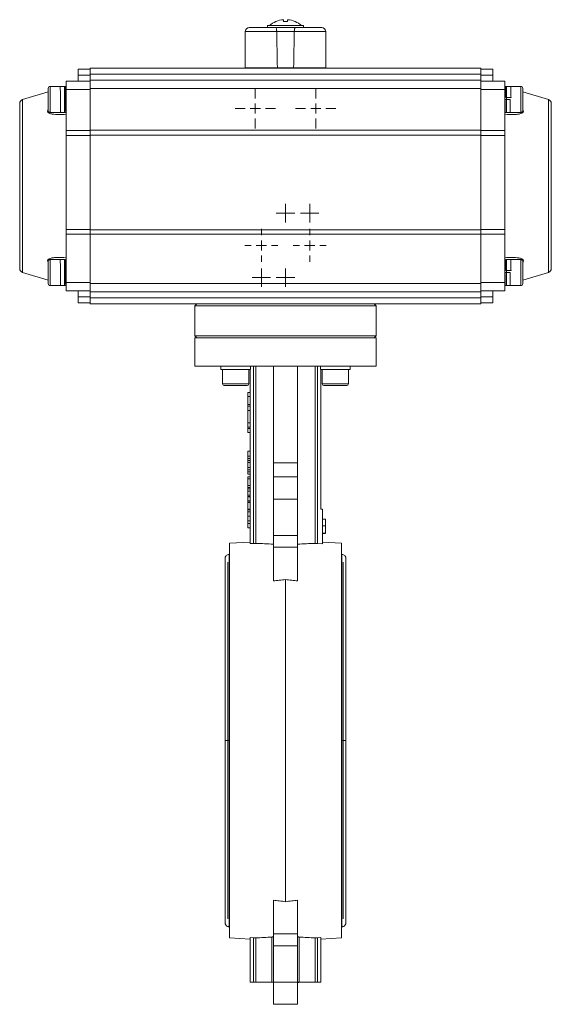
# Model space of a CAD drawing. Header units: millimetres. Extents: x 147 to 788, y -35 to 858.
# Tile 5 of 5: x 524 to 788, y 368 to 858. Entities that reach past the tile are written whole.
import ezdxf

# ---------------------------------------------------------------- set-up
doc = ezdxf.new("R2010")
doc.units = ezdxf.units.MM

# ---------------------------------------------------------------- blocks, each defined once
blk = doc.blocks.new('SW_CENTERMARKSYMBOL_15')
at = {"color": 0, "linetype": 'Continuous', "lineweight": 0}
for p, q in [((0, 5), (0, 10)), ((-5, 0), (-10, 0)), ((0, 0), (-2.5, 0)), ((0, 0), (0, 2.5)), ((0, 0), (2.5, 0)), ((0, 0), (0, -2.5)), ((5, 0), (10, 0)), ((0, -5), (0, -10))]:
    blk.add_line(p, q, dxfattribs=at)
blk = doc.blocks.new('SW_CENTERMARKSYMBOL_16')
at = {"color": 0, "linetype": 'Continuous', "lineweight": 0}
for p, q in [((0, 5), (0, 8.2)), ((-5, 0), (-8.2, 0)), ((0, 0), (-2.5, 0)), ((0, 0), (0, 2.5)), ((0, 0), (2.5, 0)), ((0, 0), (0, -2.5)), ((5, 0), (8.2, 0)), ((0, -5), (0, -8.2))]:
    blk.add_line(p, q, dxfattribs=at)
blk = doc.blocks.new('SW_CENTERMARKSYMBOL_17')
at = {"color": 0, "linetype": 'Continuous', "lineweight": 0}
for p, q in [((-2.5, 0), (-4.6, 0)), ((0, 0), (-2.5, 0)), ((0, 2.5), (0, 4.6)), ((0, 0), (0, 2.5)), ((0, 0), (2.5, 0)), ((0, 0), (0, -2.5)), ((2.5, 0), (4.6, 0)), ((0, -2.5), (0, -4.6))]:
    blk.add_line(p, q, dxfattribs=at)
blk = doc.blocks.new('SW_CENTERMARKSYMBOL_18')
at = {"color": 0, "linetype": 'Continuous', "lineweight": 0}
for p, q in [((-2.5, 0), (-4.6, 0)), ((0, 0), (-2.5, 0)), ((0, 2.5), (0, 4.6)), ((0, 0), (0, 2.5)), ((0, 0), (2.5, 0)), ((0, 0), (0, -2.5)), ((2.5, 0), (4.6, 0)), ((0, -2.5), (0, -4.6))]:
    blk.add_line(p, q, dxfattribs=at)
blk = doc.blocks.new('SW_CENTERMARKSYMBOL_19')
at = {"color": 0, "linetype": 'Continuous', "lineweight": 0}
for p, q in [((-2.5, 0), (-4.6, 0)), ((0, 0), (-2.5, 0)), ((0, 2.5), (0, 4.6)), ((0, 0), (0, 2.5)), ((0, 0), (2.5, 0)), ((0, 0), (0, -2.5)), ((2.5, 0), (4.6, 0)), ((0, -2.5), (0, -4.6))]:
    blk.add_line(p, q, dxfattribs=at)
blk = doc.blocks.new('SW_CENTERMARKSYMBOL_20')
at = {"color": 0, "linetype": 'Continuous', "lineweight": 0}
for p, q in [((-2.5, 0), (-4.6, 0)), ((0, 0), (-2.5, 0)), ((0, 2.5), (0, 4.6)), ((0, 0), (0, 2.5)), ((0, 0), (2.5, 0)), ((0, 0), (0, -2.5)), ((2.5, 0), (4.6, 0)), ((0, -2.5), (0, -4.6))]:
    blk.add_line(p, q, dxfattribs=at)
blk = doc.blocks.new('SW_CENTERMARKSYMBOL_21')
at = {"color": 0, "linetype": 'Continuous', "lineweight": 0}
for p, q in [((0, 5), (0, 8.2)), ((-5, 0), (-8.2, 0)), ((0, 0), (-2.5, 0)), ((0, 0), (0, 2.5)), ((0, 0), (2.5, 0)), ((0, 0), (0, -2.5)), ((5, 0), (8.2, 0)), ((0, -5), (0, -8.2))]:
    blk.add_line(p, q, dxfattribs=at)
blk = doc.blocks.new('SW_CENTERMARKSYMBOL_22')
at = {"color": 0, "linetype": 'Continuous', "lineweight": 0}
for p, q in [((0, 5), (0, 10)), ((-5, 0), (-10, 0)), ((0, 0), (-2.5, 0)), ((0, 0), (0, 2.5)), ((0, 0), (2.5, 0)), ((0, 0), (0, -2.5)), ((5, 0), (10, 0)), ((0, -5), (0, -10))]:
    blk.add_line(p, q, dxfattribs=at)

msp = doc.modelspace()

# ---------------------------------------------------------------- linework, layer by layer
at = {"color": 7, "linetype": 'Continuous', "lineweight": 15}
for p, q in [((651.28, 856.63), (651.18, 856.63)), ((655.01, 856.63), (655.01, 857.55)), ((657.01, 857.55), (657.01, 856.63)), ((660.84, 856.63), (660.73, 856.63)), ((636.01, 851.63), (636.01, 833.63)), ((647.01, 854.63), (647.01, 853.63)), ((665.01, 854.63), (647.01, 854.63)), ((651.15, 853.55), (651.15, 853.63)), ((651.22, 853.63), (660.8, 853.63)), ((660.38, 851.63), (651.63, 851.63)), ((660.86, 853.63), (660.86, 853.57)), ((665.01, 853.63), (665.01, 854.63)), ((676.01, 833.63), (676.01, 851.63)), ((559.01, 832.93), (553.01, 832.93)), ((553.01, 832.93), (553.01, 829.93)), ((753.01, 833.43), (559.01, 833.43)), ((559.01, 833.43), (559.01, 830.43)), ((636.01, 833.63), (651.96, 833.63)), ((639.01, 833.63), (639.01, 833.43)), ((651.96, 833.63), (660.05, 833.63)), ((660.05, 833.63), (676.01, 833.63)), ((673.01, 833.43), (673.01, 833.63)), ((753.01, 833.43), (753.01, 830.43)), ((759.01, 832.93), (753.01, 832.93)), ((759.01, 832.93), (759.01, 829.93)), ((559.01, 826.93), (547.01, 826.93)), ((547.01, 826.93), (547.01, 822.93)), ((553.01, 826.93), (553.01, 829.93)), ((553.01, 829.93), (559.01, 829.93)), ((559.01, 830.43), (753.01, 830.43)), ((559.01, 830.43), (559.01, 827.43)), ((753.01, 827.43), (559.01, 827.43)), ((559.01, 827.43), (559.01, 823.43)), ((753.01, 830.43), (753.01, 827.43)), ((753.01, 829.93), (759.01, 829.93)), ((753.01, 827.43), (753.01, 823.43)), ((765.01, 826.93), (753.01, 826.93)), ((759.01, 829.93), (759.01, 826.93)), ((765.01, 826.93), (765.01, 822.93)), ((538.21, 821.74), (525.42, 817.83)), ((546.21, 824.43), (539.21, 824.43)), ((546.63, 824.43), (546.21, 824.43)), ((546.21, 817.93), (546.21, 824.43)), ((547.01, 824.43), (546.64, 824.32)), ((547.01, 821.93), (546.7, 821.93)), ((547.01, 822.93), (559.01, 822.93)), ((547.01, 822.93), (547.01, 802.52)), ((753.01, 823.43), (559.01, 823.43)), ((559.01, 823.43), (559.01, 802.66)), ((753.01, 823.43), (753.01, 802.66)), ((765.01, 822.93), (753.01, 822.93)), ((765.37, 824.32), (765.01, 824.43)), ((765.01, 822.93), (765.01, 802.52)), ((765.37, 821.93), (765.01, 821.93)), ((765.81, 824.43), (765.38, 824.43)), ((772.81, 824.43), (765.81, 824.43)), ((765.81, 824.43), (765.81, 811.43)), ((786.59, 817.83), (773.81, 821.74)), ((546.21, 811.43), (546.21, 817.93)), ((767.51, 817.93), (765.01, 817.93)), ((765.5, 818.93), (768, 818.93)), ((765.01, 813.93), (765.13, 813.93)), ((539.21, 811.43), (546.21, 811.43)), ((546.21, 811.43), (546.88, 811.43)), ((765.13, 811.43), (765.81, 811.43)), ((765.81, 811.43), (772.81, 811.43)), ((547.01, 802.52), (547.01, 799.99)), ((547.01, 802.52), (559.01, 802.52)), ((559.01, 802.66), (753.01, 802.66)), ((559.01, 802.66), (559.01, 800.14)), ((753.01, 802.66), (753.01, 800.14)), ((753.01, 802.52), (765.01, 802.52)), ((765.01, 802.52), (765.01, 799.99)), ((547.01, 753.26), (547.01, 799.99)), ((559.01, 799.99), (547.01, 799.99)), ((753.01, 800.14), (559.01, 800.14)), ((559.01, 800.14), (559.01, 753.14)), ((753.01, 800.14), (753.01, 753.14)), ((765.01, 799.99), (753.01, 799.99)), ((765.01, 799.99), (765.01, 753.26)), ((547.01, 753.26), (559.01, 753.26)), ((547.01, 753.26), (547.01, 751.07)), ((753.01, 753.26), (765.01, 753.26)), ((765.01, 753.26), (765.01, 751.07)), ((547.01, 751.07), (559.01, 751.07)), ((547.01, 751.07), (547.01, 726.93)), ((559.01, 753.14), (753.01, 753.14)), ((559.01, 753.14), (559.01, 750.96)), ((753.01, 750.96), (559.01, 750.96)), ((559.01, 750.96), (559.01, 726.43)), ((753.01, 753.14), (753.01, 750.96)), ((765.01, 751.07), (753.01, 751.07)), ((753.01, 750.96), (753.01, 726.43)), ((765.01, 751.07), (765.01, 726.93)), ((546.21, 738.43), (539.21, 738.43)), ((546.63, 738.43), (546.21, 738.43)), ((546.21, 731.93), (546.21, 738.43)), ((547.01, 735.93), (546.7, 735.93)), ((765.37, 735.93), (765.01, 735.93)), ((765.81, 738.43), (765.38, 738.43)), ((772.81, 738.43), (765.81, 738.43)), ((765.81, 738.43), (765.81, 725.43)), ((525.42, 732.03), (538.21, 728.12)), ((546.21, 725.43), (546.21, 731.93)), ((767.51, 731.93), (765.01, 731.93)), ((765.5, 732.93), (768, 732.93)), ((773.81, 728.12), (786.59, 732.03)), ((539.21, 725.43), (546.21, 725.43)), ((546.21, 725.43), (546.88, 725.43)), ((559.01, 726.93), (547.01, 726.93)), ((547.01, 726.93), (547.01, 722.93)), ((753.01, 726.43), (559.01, 726.43)), ((559.01, 726.43), (559.01, 722.43)), ((765.01, 726.93), (753.01, 726.93)), ((753.01, 726.43), (753.01, 722.43)), ((765.01, 727.93), (765.13, 727.93)), ((765.01, 726.93), (765.01, 722.93)), ((765.01, 725.43), (765.13, 725.47)), ((765.13, 725.43), (765.81, 725.43)), ((765.81, 725.43), (772.81, 725.43)), ((547.01, 722.93), (559.01, 722.93)), ((553.01, 722.93), (553.01, 719.93)), ((559.01, 719.93), (553.01, 719.93)), ((553.01, 719.93), (553.01, 716.93)), ((753.01, 722.43), (559.01, 722.43)), ((559.01, 722.43), (559.01, 719.43)), ((753.01, 719.43), (559.01, 719.43)), ((559.01, 719.43), (559.01, 716.43)), ((765.01, 722.93), (753.01, 722.93)), ((753.01, 722.43), (753.01, 719.43)), ((759.01, 719.93), (753.01, 719.93)), ((753.01, 719.43), (753.01, 716.43)), ((759.01, 722.93), (759.01, 719.93)), ((759.01, 716.93), (759.01, 719.93)), ((553.01, 716.93), (559.01, 716.93)), ((624.78, 716.43), (559.01, 716.43)), ((612.01, 716.43), (611.01, 715.43)), ((611.01, 715.43), (611.01, 700.43)), ((701.01, 715.43), (611.01, 715.43)), ((624.78, 716.43), (687.23, 716.43)), ((753.01, 716.43), (687.23, 716.43)), ((701.01, 715.43), (700.01, 716.43)), ((701.01, 700.43), (701.01, 715.43)), ((759.01, 716.93), (753.01, 716.93)), ((611.01, 700.43), (612.01, 699.43)), ((611.01, 700.43), (701.01, 700.43)), ((700.01, 699.43), (701.01, 700.43)), ((611.01, 699.43), (611.01, 685.43)), ((611.01, 699.43), (701.01, 699.43)), ((701.01, 685.43), (701.01, 699.43)), ((611.01, 685.43), (701.01, 685.43)), ((623.86, 685.43), (623.86, 683.83)), ((638.65, 685.43), (638.65, 683.83)), ((640.09, 685.43), (640.09, 597.39)), ((641.24, 597.41), (641.24, 685.43)), ((650.01, 685.43), (650.01, 637.46)), ((662.01, 685.43), (662.01, 637.46)), ((670.77, 685.43), (670.77, 597.41)), ((671.92, 597.39), (671.92, 685.43)), ((673.36, 685.43), (673.36, 683.83)), ((688.15, 685.43), (688.15, 683.83)), ((638.65, 683.83), (623.86, 683.83)), ((624.76, 683.83), (624.76, 676.63)), ((637.76, 676.63), (637.76, 683.83)), ((638.51, 683.83), (638.51, 597.28)), ((688.15, 683.83), (673.36, 683.83)), ((673.51, 614.43), (673.51, 683.83)), ((674.26, 683.83), (674.26, 676.63)), ((687.26, 676.63), (687.26, 683.83)), ((636.96, 675.83), (625.56, 675.83)), ((686.46, 675.83), (675.06, 675.83)), ((637.31, 672.43), (637.31, 670.43)), ((637.31, 672.43), (638.51, 672.43)), ((637.31, 670.43), (638.51, 670.43)), ((637.31, 670.43), (637.31, 666.35)), ((637.31, 666.35), (638.51, 666.35)), ((637.31, 665.63), (637.31, 666.35)), ((638.51, 665.63), (637.31, 665.63)), ((637.31, 665.63), (637.31, 663.46)), ((637.31, 663.46), (638.51, 663.46)), ((637.31, 663.46), (637.31, 657.35)), ((637.31, 657.35), (638.51, 657.35)), ((637.31, 657.35), (637.31, 655.16)), ((637.31, 655.16), (638.51, 655.16)), ((637.31, 654.52), (637.31, 655.16)), ((638.51, 654.52), (637.31, 654.52)), ((637.31, 654.52), (637.31, 652.43)), ((637.31, 652.43), (638.51, 652.43)), ((637.31, 643.17), (638.51, 643.17)), ((637.31, 643.17), (637.31, 640.77)), ((637.31, 640.77), (638.51, 640.77)), ((637.31, 639.53), (638.51, 639.53)), ((637.31, 638.52), (638.51, 638.52)), ((637.31, 637.53), (638.51, 637.53)), ((637.31, 637.53), (637.31, 635.13)), ((662.01, 637.46), (650.01, 637.46)), ((650.01, 637.46), (650.01, 630.43)), ((662.01, 637.46), (662.01, 630.43)), ((637.31, 635.13), (638.51, 635.13)), ((637.31, 633.89), (638.51, 633.89)), ((637.31, 632.88), (638.51, 632.88)), ((638.51, 631.78), (637.31, 631.78)), ((637.31, 630.53), (638.51, 630.53)), ((637.31, 630.53), (637.31, 629.48)), ((637.31, 629.48), (638.51, 629.48)), ((637.31, 629.48), (637.31, 626.13)), ((637.31, 626.13), (638.51, 626.13)), ((637.31, 626.13), (637.31, 625.14)), ((650.01, 630.43), (650.01, 619.43)), ((650.01, 630.43), (662.01, 630.43)), ((662.01, 630.43), (662.01, 619.43)), ((637.31, 625.14), (638.51, 625.14)), ((637.31, 624.48), (638.51, 624.48)), ((637.31, 623.26), (638.51, 623.26)), ((637.31, 621.63), (637.31, 621.32)), ((638.51, 621.32), (637.31, 621.32)), ((637.31, 620.74), (637.31, 621.32)), ((637.31, 620.74), (638.51, 620.74)), ((637.31, 620.74), (637.31, 620.58)), ((637.31, 620.58), (638.51, 620.58)), ((637.31, 620.58), (637.31, 618.5)), ((637.31, 618.5), (638.51, 618.5)), ((637.31, 618.5), (637.31, 618.41)), ((637.31, 618.41), (638.51, 618.41)), ((637.31, 618.41), (637.31, 617.69)), ((637.31, 617.69), (638.51, 617.69)), ((637.31, 617.69), (637.31, 614.37)), ((650.01, 619.43), (662.01, 619.43)), ((650.01, 619.43), (650.01, 601.31)), ((662.01, 619.43), (662.01, 601.31)), ((637.31, 614.37), (638.51, 614.37)), ((637.31, 614.01), (638.51, 614.01)), ((637.31, 613.12), (638.51, 613.12)), ((674.31, 614.43), (673.51, 614.43)), ((674.31, 614.43), (674.31, 597.23)), ((637.31, 610.87), (638.51, 610.87)), ((637.31, 608.63), (638.51, 608.63)), ((637.31, 607.22), (638.51, 607.22)), ((675.81, 609.43), (674.31, 609.43)), ((675.81, 606.2), (675.81, 609.43)), ((637.31, 605.2), (638.51, 605.2)), ((637.31, 605.11), (638.51, 605.11)), ((675.81, 606.2), (674.31, 606.2)), ((675.81, 602.43), (674.31, 602.43)), ((675.81, 602.34), (674.31, 602.34)), ((675.81, 602.43), (675.81, 606.2)), ((638.51, 598.08), (628.26, 597.43)), ((628.26, 401.43), (628.26, 597.43)), ((638.51, 597.28), (640.09, 597.39)), ((650.01, 601.31), (662.01, 601.31)), ((650.01, 601.31), (650.01, 595.51)), ((662.01, 601.31), (662.01, 595.51)), ((674.31, 597.23), (671.92, 597.39)), ((683.76, 597.43), (674.31, 598.03)), ((683.76, 597.43), (683.76, 401.43)), ((628.26, 591.93), (628.01, 591.93)), ((662.01, 595.51), (650.01, 595.51)), ((650.01, 595.51), (650.01, 578.73)), ((662.01, 595.51), (662.01, 578.73)), ((684.01, 591.93), (683.76, 591.93)), ((656.01, 419.41), (656.01, 579.46)), ((650.01, 420.13), (650.01, 403.36)), ((662.01, 403.36), (662.01, 420.13)), ((628.01, 406.93), (628.26, 406.93)), ((683.76, 406.93), (684.01, 406.93)), ((628.26, 401.43), (638.51, 400.79)), ((640.09, 401.48), (638.51, 401.58)), ((638.51, 379.43), (638.51, 401.58)), ((640.09, 379.43), (640.09, 401.48)), ((641.24, 401.45), (641.24, 379.43)), ((649.15, 379.43), (649.15, 401.83)), ((650.01, 403.36), (650.01, 397.56)), ((650.01, 403.36), (662.01, 403.36)), ((662.01, 403.36), (662.01, 397.56)), ((662.86, 379.43), (662.86, 401.83)), ((670.77, 379.43), (670.77, 401.45)), ((673.51, 401.58), (671.92, 401.48)), ((671.92, 379.43), (671.92, 401.48)), ((673.51, 401.58), (673.51, 379.43)), ((673.51, 400.79), (683.76, 401.43)), ((662.01, 397.56), (650.01, 397.56)), ((650.01, 397.56), (650.01, 379.43)), ((662.01, 397.56), (662.01, 379.43)), ((638.51, 379.43), (640.09, 379.43)), ((640.09, 379.43), (641.24, 379.43)), ((641.24, 379.43), (649.15, 379.43)), ((649.15, 379.43), (650.01, 379.43)), ((662.01, 379.43), (650.01, 379.43)), ((650.01, 379.43), (650.01, 368.43)), ((662.01, 379.43), (662.01, 368.43)), ((662.01, 379.43), (662.86, 379.43)), ((662.01, 379.33), (662.59, 379.33)), ((662.59, 379.33), (662.59, 379.43)), ((662.86, 379.43), (670.77, 379.43)), ((670.77, 379.43), (671.92, 379.43)), ((671.92, 379.43), (673.51, 379.43)), ((650.01, 368.43), (662.01, 368.43))]:
    msp.add_line(p, q, dxfattribs=at)
at = {"color": 8, "linetype": 'Continuous', "lineweight": 15}
for p, q in [((651.63, 851.63), (636.01, 851.63)), ((660.38, 851.63), (676.01, 851.63)), ((539.21, 824.43), (539.21, 817.93)), ((772.81, 811.43), (772.81, 824.43)), ((525.42, 732.03), (525.42, 817.83)), ((539.21, 817.93), (539.21, 811.43)), ((786.59, 817.83), (786.59, 774.67)), ((786.59, 774.67), (786.59, 732.03)), ((539.21, 738.43), (539.21, 731.93)), ((772.81, 725.43), (772.81, 738.43)), ((539.21, 731.93), (539.21, 725.43)), ((624.76, 676.63), (637.75, 676.63)), ((637.75, 676.63), (637.76, 676.63)), ((674.26, 676.63), (687.26, 676.63)), ((628.01, 499.43), (628.01, 591.93)), ((684.01, 591.93), (684.01, 499.43)), ((627.34, 588.05), (627.34, 499.43)), ((684.67, 499.43), (684.67, 588.05)), ((627.34, 499.43), (627.34, 410.82)), ((628.01, 406.93), (628.01, 499.43)), ((684.01, 499.43), (684.01, 406.93)), ((684.67, 410.82), (684.67, 499.43))]:
    msp.add_line(p, q, dxfattribs=at)
at = {"color": 7, "linetype": 'Continuous', "lineweight": 15}
for centre, radius, start, end in [((656.01, 845.47), 12.17, 113.4084, 131.1206), ((656.01, 845.47), 12.17, 48.9008, 66.6037), ((638.01, 851.63), 2, 90, 180), ((674.01, 851.63), 2, 0, 90), ((539.21, 823.43), 1, 90, 180), ((772.81, 823.43), 1, 0, 90), ((526.01, 815.92), 2, 107, 180), ((786.01, 815.92), 2, 360, 73), ((539.21, 812.43), 1, 180, 270), ((772.81, 812.43), 1, 270, 360), ((526.01, 733.94), 2, 180, 253), ((539.21, 737.43), 1, 90, 180), ((772.81, 737.43), 1, 0, 90), ((786.01, 733.94), 2, 287, 360), ((539.21, 726.43), 1, 180, 270), ((772.81, 726.43), 1, 270, 360), ((625.56, 676.63), 0.8, 180, 270), ((636.96, 676.63), 0.8, 270, 0), ((675.06, 676.63), 0.8, 180, 270), ((686.46, 676.63), 0.8, 270, 0)]:
    msp.add_arc(centre, radius, start, end, dxfattribs=at)
for centre, major_axis, ratio, start_param, end_param in [((656.01, 410.62), (-19.7, 1145.8), 0.00303, 5.090466, 5.107428), ((656.01, 410.62), (-19.7, 1145.8), 0.00303, 5.090466, 5.107428), ((656.01, 410.62), (19.7, 1145.8), 0.00303, 1.175757, 1.192719), ((635.54, 499.43), (140.61, 0), 0.697362, 1.467704, 1.530219), ((676.48, 499.43), (140.61, 0), 0.697362, 1.611374, 1.673889), ((635.54, 499.43), (140.61, 0), 0.697362, 4.752967, 4.809386), ((676.48, 499.43), (140.61, 0), 0.697362, 4.615392, 4.671811)]:
    msp.add_ellipse(centre, major_axis=major_axis, ratio=ratio, start_param=start_param, end_param=end_param, dxfattribs=at)
for points in [[(655.01, 857.55), (653.72, 857.44), (652.47, 857.14), (651.28, 856.63)], [(660.73, 856.63), (659.54, 857.14), (658.3, 857.44), (657.01, 857.55)], [(660.8, 853.63), (657.66, 853.63), (654.35, 853.63), (651.21, 853.63)]]:
    msp.add_open_spline(points, degree=3, dxfattribs=at)
for points, knots in [([(657.01, 856.63), (656.68, 856.63), (656.34, 856.63), (655.68, 856.63), (655.34, 856.63), (655.01, 856.63)], [0, 0, 0, 0, 0.5, 0.5, 1, 1, 1, 1]), ([(651.21, 853.63), (647.42, 853.63), (644.07, 853.63), (639.3, 853.63), (638.01, 853.63), (638.01, 853.63)], [0, 0, 0, 0, 0.5, 0.5, 1, 1, 1, 1]), ([(664.01, 854.63), (663.92, 854.63), (663.74, 854.63), (662.36, 854.63), (660.33, 854.63), (657.8, 854.63), (655.06, 854.63), (652.43, 854.63), (650.22, 854.63), (648.61, 854.63), (648.14, 854.63), (647.96, 854.63), (648.01, 854.63), (648.01, 854.63)], [0, 0, 0, 0, 0.1073134, 0.2146268, 0.3219403, 0.4292537, 0.5365671, 0.6438805, 0.751194, 0.8585074, 0.9658208, 0.9994503, 1, 1, 1, 1]), ([(651.21, 853.63), (651.26, 853.63), (651.31, 853.59), (651.4, 853.4), (651.45, 853.26), (651.51, 852.99), (651.53, 852.89), (651.56, 852.68), (651.57, 852.56), (651.6, 852.31), (651.61, 852.18), (651.62, 851.91), (651.63, 851.77), (651.63, 851.63)], [0, 0, 0, 0, 0.25, 0.25, 0.5, 0.5, 0.625, 0.625, 0.75, 0.75, 0.875, 0.875, 1, 1, 1, 1]), ([(651.21, 853.63), (651.26, 853.63), (651.31, 853.59), (651.4, 853.4), (651.45, 853.26), (651.51, 852.99), (651.53, 852.89), (651.56, 852.68), (651.57, 852.56), (651.6, 852.31), (651.61, 852.18), (651.62, 851.91), (651.63, 851.77), (651.63, 851.63)], [0, 0, 0, 0, 0.25, 0.25, 0.5, 0.5, 0.625, 0.625, 0.75, 0.75, 0.875, 0.875, 1, 1, 1, 1]), ([(660.38, 851.63), (660.39, 851.77), (660.39, 851.91), (660.41, 852.17), (660.42, 852.31), (660.45, 852.68), (660.49, 852.9), (660.55, 853.17), (660.57, 853.25), (660.61, 853.39), (660.63, 853.45), (660.68, 853.54), (660.7, 853.57), (660.75, 853.62), (660.78, 853.63), (660.8, 853.63)], [0, 0, 0, 0, 0.125, 0.125, 0.25, 0.25, 0.5, 0.5, 0.625, 0.625, 0.75, 0.75, 0.875, 0.875, 1, 1, 1, 1]), ([(660.38, 851.63), (660.39, 851.77), (660.39, 851.91), (660.41, 852.17), (660.42, 852.31), (660.45, 852.68), (660.49, 852.9), (660.55, 853.17), (660.57, 853.25), (660.61, 853.39), (660.63, 853.45), (660.68, 853.54), (660.7, 853.57), (660.75, 853.62), (660.78, 853.63), (660.8, 853.63)], [0, 0, 0, 0, 0.125, 0.125, 0.25, 0.25, 0.5, 0.5, 0.625, 0.625, 0.75, 0.75, 0.875, 0.875, 1, 1, 1, 1]), ([(660.8, 853.63), (660.93, 853.63), (661.18, 853.63), (661.56, 853.63), (661.94, 853.63), (662.32, 853.63), (662.69, 853.63), (663.06, 853.63), (663.74, 853.63), (664.73, 853.63), (665.98, 853.63), (667.18, 853.63), (668.7, 853.63), (670.4, 853.63), (671.75, 853.63), (672.61, 853.63), (673.13, 853.63), (673.53, 853.63), (673.76, 853.63), (673.89, 853.63), (673.96, 853.63), (674, 853.63), (674, 853.63), (674.01, 853.63)], [0, 0, 0, 0, 0.017056, 0.03409, 0.051111, 0.068127, 0.085146, 0.102177, 0.119227, 0.181243, 0.243282, 0.307028, 0.370797, 0.500002, 0.629207, 0.692954, 0.756723, 0.818739, 0.880778, 0.910597, 0.940377, 0.970163, 1, 1, 1, 1]), ([(538.21, 823.43), (538.21, 823.43), (538.21, 822.85), (538.21, 820.79), (538.21, 819.39), (538.21, 817.93)], [0, 0, 0, 0, 0.5, 0.5, 1, 1, 1, 1]), ([(544.14, 824.36), (544.14, 824.37), (544.15, 824.47), (544.17, 823.71), (544.2, 822.19), (544.23, 819.93), (544.26, 817.42), (544.29, 814.98), (544.32, 812.97), (544.35, 811.66), (544.37, 811.54), (544.38, 811.47)], [0, 0, 0, 0, 0.018896, 0.143047, 0.267078, 0.391192, 0.515259, 0.639327, 0.763441, 0.887472, 1, 1, 1, 1]), ([(546.88, 811.47), (546.87, 811.54), (546.85, 811.66), (546.82, 812.97), (546.79, 814.98), (546.76, 817.42), (546.73, 819.93), (546.7, 822.18), (546.67, 823.73), (546.65, 824.49), (546.64, 824.36), (546.63, 824.33)], [0, 0, 0, 0, 0.110369, 0.232076, 0.353865, 0.475608, 0.597351, 0.71914, 0.840847, 0.962672, 1, 1, 1, 1]), ([(765.31, 821.92), (765.31, 821.97), (765.32, 822.75), (765.34, 823.78), (765.36, 824.19), (765.37, 824.39)], [0, 0, 0, 0, 0.031713, 0.515622, 1, 1, 1, 1]), ([(765.38, 824.33), (765.39, 824.32), (765.41, 824.3), (765.43, 823.21), (765.46, 821.35), (765.48, 819.74), (765.5, 818.93)], [0, 0, 0, 0, 0.187566, 0.458573, 0.728914, 1, 1, 1, 1]), ([(765.38, 821.9), (765.38, 821.91), (765.39, 821.99), (765.41, 821.69), (765.44, 821.03), (765.46, 820.03), (765.48, 819.27), (765.49, 818.93)], [0, 0, 0, 0, 0.032416, 0.281622, 0.543965, 0.796095, 1, 1, 1, 1]), ([(768, 818.93), (767.98, 819.74), (767.96, 821.35), (767.93, 823.21), (767.91, 824.3), (767.89, 824.32), (767.88, 824.33)], [0, 0, 0, 0, 0.27106, 0.541375, 0.812356, 1, 1, 1, 1]), ([(773.81, 817.93), (773.81, 819.39), (773.81, 820.79), (773.81, 822.85), (773.81, 823.43), (773.81, 823.43)], [0, 0, 0, 0, 0.5, 0.5, 1, 1, 1, 1]), ([(538.21, 817.93), (538.21, 816.47), (538.21, 815.08), (538.21, 813.01), (538.21, 812.43), (538.21, 812.43)], [0, 0, 0, 0, 0.5, 0.5, 1, 1, 1, 1]), ([(765.01, 817.93), (765.02, 817.1), (765.04, 815.45), (765.07, 813.3), (765.1, 811.93), (765.12, 811.31), (765.13, 811.46), (765.13, 811.47)], [0, 0, 0, 0, 0.244553, 0.488434, 0.732916, 0.977015, 1, 1, 1, 1]), ([(767.63, 811.47), (767.63, 811.46), (767.62, 811.31), (767.6, 811.93), (767.57, 813.3), (767.54, 815.45), (767.52, 817.1), (767.51, 817.93)], [0, 0, 0, 0, 0.022884, 0.267008, 0.511515, 0.755422, 1, 1, 1, 1]), ([(773.81, 812.43), (773.81, 812.43), (773.81, 813.01), (773.81, 815.08), (773.81, 816.47), (773.81, 817.93)], [0, 0, 0, 0, 0.5, 0.5, 1, 1, 1, 1]), ([(524.01, 774.93), (524.01, 775.14), (524.01, 775.56), (524.01, 776.18), (524.01, 776.81), (524.01, 777.43), (524.01, 778.06), (524.01, 778.68), (524.01, 779.3), (524.01, 779.92), (524.01, 780.54), (524.01, 781.16), (524.01, 781.78), (524.01, 783.49), (524.01, 786.28), (524.01, 790.1), (524.01, 793.82), (524.01, 797.43), (524.01, 800.82), (524.01, 803.97), (524.01, 806.8), (524.01, 809.28), (524.01, 811.39), (524.01, 813.08), (524.01, 814.39), (524.01, 815.09), (524.01, 815.45), (524.01, 815.62), (524.01, 815.76), (524.01, 815.85), (524.01, 815.91), (524.01, 815.92), (524.01, 815.92)], [0, 0, 0, 0, 0.009732, 0.019453, 0.029164, 0.038868, 0.048568, 0.058266, 0.067963, 0.077662, 0.087366, 0.097077, 0.106796, 0.116527, 0.178264, 0.240009, 0.304319, 0.368637, 0.434315, 0.500002, 0.56568, 0.631367, 0.695677, 0.759995, 0.821731, 0.883476, 0.902925, 0.922338, 0.941734, 0.961131, 0.980547, 1, 1, 1, 1]), ([(547.01, 810.56), (545.83, 810.49), (543.47, 810.35), (540.6, 810.52), (538.81, 810.94), (538.07, 811.41), (537.82, 811.83), (537.88, 812.31), (538.1, 812.6), (538.21, 812.74)], [0, 0, 0, 0, 0.29818, 0.594736, 0.759884, 0.824707, 0.890159, 0.949008, 1, 1, 1, 1]), ([(546.95, 813.93), (546.95, 813.76), (546.94, 812.88), (546.92, 811.85), (546.9, 811.57), (546.89, 811.44)], [0, 0, 0, 0, 0.1082383, 0.5544685, 1, 1, 1, 1]), ([(773.81, 812.75), (773.84, 812.71), (774.03, 812.51), (774.19, 812.12), (774.12, 811.64), (773.67, 811.18), (772.68, 810.79), (771.18, 810.53), (768.59, 810.38), (766.48, 810.49), (765.01, 810.56)], [0, 0, 0, 0, 0.0132425, 0.0786331, 0.1374256, 0.202624, 0.3116366, 0.4689786, 0.6270712, 1, 1, 1, 1]), ([(788.01, 815.92), (788.01, 815.92), (788.01, 811.6), (788.01, 796.23), (788.01, 785.8), (788.01, 774.93)], [0, 0, 0, 0, 0.5, 0.5, 1, 1, 1, 1]), ([(524.01, 733.94), (524.01, 733.95), (524.01, 733.95), (524.01, 733.96), (524.01, 733.99), (524.01, 734.02), (524.01, 734.06), (524.01, 734.11), (524.01, 734.18), (524.01, 734.25), (524.01, 734.33), (524.01, 734.42), (524.01, 734.52), (524.01, 734.82), (524.01, 735.48), (524.01, 736.78), (524.01, 738.48), (524.01, 740.58), (524.01, 743.06), (524.01, 745.9), (524.01, 749.04), (524.01, 752.44), (524.01, 756.05), (524.01, 759.77), (524.01, 763.59), (524.01, 766.58), (524.01, 768.71), (524.01, 769.95), (524.01, 771.19), (524.01, 772.43), (524.01, 773.68), (524.01, 774.52), (524.01, 774.93)], [0, 0, 0, 0, 0.00973, 0.019449, 0.029159, 0.038863, 0.048562, 0.058259, 0.067957, 0.077657, 0.087362, 0.097074, 0.106795, 0.116527, 0.178264, 0.240009, 0.304319, 0.368637, 0.434315, 0.500002, 0.56568, 0.631367, 0.695677, 0.759995, 0.821731, 0.883476, 0.902924, 0.922336, 0.941732, 0.961129, 0.980546, 1, 1, 1, 1]), ([(788.01, 733.94), (788.01, 733.94), (788.01, 738.26), (788.01, 753.64), (788.01, 764.06), (788.01, 774.93)], [0, 0, 0, 0, 0.5, 0.5, 1, 1, 1, 1]), ([(538.21, 737.12), (538.18, 737.15), (537.98, 737.36), (537.83, 737.75), (537.89, 738.23), (538.34, 738.68), (539.34, 739.08), (540.83, 739.33), (543.43, 739.49), (545.53, 739.38), (547.01, 739.31)], [0, 0, 0, 0, 0.013243, 0.078633, 0.137426, 0.202624, 0.311637, 0.468979, 0.627071, 1, 1, 1, 1]), ([(765.01, 739.31), (766.19, 739.38), (768.55, 739.51), (771.42, 739.34), (773.21, 738.92), (773.94, 738.46), (774.19, 738.04), (774.14, 737.56), (773.91, 737.26), (773.81, 737.12)], [0, 0, 0, 0, 0.29818, 0.594736, 0.759884, 0.824707, 0.890159, 0.949008, 1, 1, 1, 1]), ([(538.21, 737.43), (538.21, 737.43), (538.21, 736.85), (538.21, 734.79), (538.21, 733.39), (538.21, 731.93)], [0, 0, 0, 0, 0.5, 0.5, 1, 1, 1, 1]), ([(544.14, 738.36), (544.14, 738.37), (544.15, 738.47), (544.17, 737.71), (544.2, 736.19), (544.23, 733.93), (544.26, 731.42), (544.29, 728.98), (544.32, 726.97), (544.35, 725.66), (544.37, 725.54), (544.38, 725.47)], [0, 0, 0, 0, 0.0188964, 0.1430471, 0.2670778, 0.3911919, 0.5152593, 0.6393268, 0.7634409, 0.8874716, 1, 1, 1, 1]), ([(546.88, 725.47), (546.87, 725.54), (546.85, 725.66), (546.82, 726.97), (546.79, 728.98), (546.76, 731.42), (546.73, 733.93), (546.7, 736.18), (546.67, 737.73), (546.65, 738.49), (546.64, 738.36), (546.63, 738.33)], [0, 0, 0, 0, 0.110369, 0.232076, 0.353865, 0.475608, 0.597351, 0.71914, 0.840847, 0.962672, 1, 1, 1, 1]), ([(765.31, 735.92), (765.31, 735.97), (765.32, 736.75), (765.34, 737.78), (765.36, 738.19), (765.37, 738.39)], [0, 0, 0, 0, 0.031713, 0.515622, 1, 1, 1, 1]), ([(765.38, 738.33), (765.39, 738.32), (765.41, 738.3), (765.43, 737.21), (765.46, 735.35), (765.48, 733.74), (765.5, 732.93)], [0, 0, 0, 0, 0.187566, 0.458573, 0.728914, 1, 1, 1, 1]), ([(765.38, 735.9), (765.38, 735.91), (765.39, 735.99), (765.41, 735.69), (765.44, 735.03), (765.46, 734.03), (765.48, 733.27), (765.49, 732.93)], [0, 0, 0, 0, 0.032416, 0.281622, 0.543965, 0.796095, 1, 1, 1, 1]), ([(768, 732.93), (767.98, 733.74), (767.96, 735.35), (767.93, 737.21), (767.91, 738.3), (767.89, 738.32), (767.88, 738.33)], [0, 0, 0, 0, 0.27106, 0.541375, 0.812356, 1, 1, 1, 1]), ([(773.81, 731.93), (773.81, 733.39), (773.81, 734.79), (773.81, 736.85), (773.81, 737.43), (773.81, 737.43)], [0, 0, 0, 0, 0.5, 0.5, 1, 1, 1, 1]), ([(538.21, 731.93), (538.21, 730.47), (538.21, 729.08), (538.21, 727.01), (538.21, 726.43), (538.21, 726.43)], [0, 0, 0, 0, 0.5, 0.5, 1, 1, 1, 1]), ([(765.01, 731.93), (765.02, 731.1), (765.04, 729.45), (765.07, 727.3), (765.1, 725.93), (765.12, 725.31), (765.13, 725.46), (765.13, 725.47)], [0, 0, 0, 0, 0.2445527, 0.4884341, 0.7329159, 0.977015, 1, 1, 1, 1]), ([(767.63, 725.47), (767.63, 725.46), (767.62, 725.31), (767.6, 725.93), (767.57, 727.3), (767.54, 729.45), (767.52, 731.1), (767.51, 731.93)], [0, 0, 0, 0, 0.022884, 0.267008, 0.511515, 0.755422, 1, 1, 1, 1]), ([(773.81, 726.43), (773.81, 726.43), (773.81, 727.01), (773.81, 729.08), (773.81, 730.47), (773.81, 731.93)], [0, 0, 0, 0, 0.5, 0.5, 1, 1, 1, 1]), ([(546.95, 727.93), (546.95, 727.76), (546.94, 726.88), (546.92, 725.85), (546.9, 725.57), (546.89, 725.44)], [0, 0, 0, 0, 0.108238, 0.554468, 1, 1, 1, 1]), ([(637.31, 640.77), (637.31, 640.71), (637.31, 640.58), (637.31, 640.39), (637.31, 640.22), (637.31, 640.06), (637.31, 639.91), (637.31, 639.78), (637.31, 639.65), (637.31, 639.57), (637.31, 639.53)], [0, 0, 0, 0, 0.1579, 0.306842, 0.44568, 0.575694, 0.694652, 0.806148, 0.907759, 1, 1, 1, 1]), ([(637.31, 639.53), (637.31, 639.44), (637.31, 639.25), (637.31, 638.98), (637.31, 638.74), (637.31, 638.59), (637.31, 638.52)], [0, 0, 0, 0, 0.261195, 0.513143, 0.757809, 1, 1, 1, 1]), ([(637.31, 638.52), (637.31, 638.47), (637.31, 638.38), (637.31, 638.26), (637.31, 638.14), (637.31, 638.03), (637.31, 637.94), (637.31, 637.85), (637.31, 637.77), (637.31, 637.69), (637.31, 637.63), (637.31, 637.57), (637.31, 637.53), (637.31, 637.49), (637.31, 637.46), (637.31, 637.44), (637.31, 637.42), (637.31, 637.42), (637.31, 637.42)], [0, 0, 0, 0, 0.056812, 0.113882, 0.170533, 0.227547, 0.285353, 0.343701, 0.403, 0.463842, 0.525815, 0.588967, 0.653271, 0.719097, 0.786749, 0.855788, 0.926836, 1, 1, 1, 1]), ([(637.31, 635.13), (637.31, 635.07), (637.31, 634.94), (637.31, 634.75), (637.31, 634.58), (637.31, 634.42), (637.31, 634.27), (637.31, 634.14), (637.31, 634.01), (637.31, 633.93), (637.31, 633.89)], [0, 0, 0, 0, 0.1579, 0.306842, 0.44568, 0.575694, 0.694652, 0.806148, 0.907759, 1, 1, 1, 1]), ([(637.31, 633.89), (637.31, 633.8), (637.31, 633.61), (637.31, 633.34), (637.31, 633.1), (637.31, 632.95), (637.31, 632.88)], [0, 0, 0, 0, 0.261195, 0.513143, 0.757809, 1, 1, 1, 1]), ([(637.31, 632.88), (637.31, 632.83), (637.31, 632.74), (637.31, 632.62), (637.31, 632.5), (637.31, 632.39), (637.31, 632.3), (637.31, 632.21), (637.31, 632.13), (637.31, 632.05), (637.31, 631.99), (637.31, 631.93), (637.31, 631.89), (637.31, 631.85), (637.31, 631.82), (637.31, 631.8), (637.31, 631.78), (637.31, 631.78), (637.31, 631.78)], [0, 0, 0, 0, 0.056812, 0.113882, 0.170533, 0.227547, 0.285353, 0.343701, 0.403, 0.463842, 0.525815, 0.588967, 0.653271, 0.719097, 0.786749, 0.855788, 0.926836, 1, 1, 1, 1]), ([(637.31, 625.11), (637.31, 625.07), (637.31, 624.86), (637.31, 624.65), (637.31, 624.48)], [0, 0, 0, 0, 0.190043, 1, 1, 1, 1]), ([(637.31, 624.48), (637.31, 624.4), (637.31, 624.24), (637.31, 624.02), (637.31, 623.82), (637.31, 623.64), (637.31, 623.47), (637.31, 623.32), (637.31, 623.2), (637.31, 623.09), (637.31, 622.99), (637.31, 622.93), (637.31, 622.89), (637.31, 622.89), (637.31, 622.88)], [0, 0, 0, 0, 0.089247, 0.173144, 0.252617, 0.32892, 0.404658, 0.481473, 0.561848, 0.645611, 0.732278, 0.81917, 0.90807, 1, 1, 1, 1]), ([(637.31, 623.26), (637.31, 623.14), (637.31, 622.92), (637.31, 622.61), (637.31, 622.32), (637.31, 622.05), (637.31, 621.82), (637.31, 621.61), (637.31, 621.45), (637.31, 621.36), (637.31, 621.32)], [0, 0, 0, 0, 0.14267, 0.281194, 0.417328, 0.551215, 0.678738, 0.795014, 0.90199, 1, 1, 1, 1]), ([(637.31, 614.36), (637.31, 614.25), (637.31, 614.02), (637.31, 613.71), (637.31, 613.42), (637.31, 613.15), (637.31, 612.92), (637.31, 612.71), (637.31, 612.55), (637.31, 612.46), (637.31, 612.42)], [0, 0, 0, 0, 0.14267, 0.281194, 0.417328, 0.551215, 0.678738, 0.795014, 0.90199, 1, 1, 1, 1]), ([(637.31, 614.23), (637.31, 614.16), (637.31, 614.03), (637.31, 614.02), (637.31, 614.01)], [0, 0, 0, 0, 0.465805, 1, 1, 1, 1]), ([(637.31, 613.12), (637.31, 613.11), (637.31, 613.11), (637.31, 613.1), (637.31, 613.08), (637.31, 613.05), (637.31, 613.02), (637.31, 612.98), (637.31, 612.93), (637.31, 612.87), (637.31, 612.8), (637.31, 612.73), (637.31, 612.64), (637.31, 612.55), (637.31, 612.46), (637.31, 612.35), (637.31, 612.24), (637.31, 612.12), (637.31, 611.99), (637.31, 611.86), (637.31, 611.71), (637.31, 611.56), (637.31, 611.4), (637.31, 611.23), (637.31, 611.05), (637.31, 610.93), (637.31, 610.87)], [0, 0, 0, 0, 0.063107, 0.123601, 0.180954, 0.235235, 0.287069, 0.336283, 0.38263, 0.426577, 0.46817, 0.508205, 0.546579, 0.583596, 0.619179, 0.653535, 0.687315, 0.720578, 0.753382, 0.786408, 0.819524, 0.853561, 0.888321, 0.924004, 0.961355, 1, 1, 1, 1]), ([(637.31, 610.87), (637.31, 610.78), (637.31, 610.6), (637.31, 610.35), (637.31, 610.1), (637.31, 609.88), (637.31, 609.67), (637.31, 609.48), (637.31, 609.32), (637.31, 609.18), (637.31, 609.06), (637.31, 608.96), (637.31, 608.86), (637.31, 608.79), (637.31, 608.74), (637.31, 608.71), (637.31, 608.69), (637.31, 608.67), (637.31, 608.65), (637.31, 608.64), (637.31, 608.63), (637.31, 608.63), (637.31, 608.63)], [0, 0, 0, 0, 0.056718, 0.111426, 0.164268, 0.21633, 0.267531, 0.31743, 0.367538, 0.41827, 0.471459, 0.528014, 0.588104, 0.65217, 0.686377, 0.723292, 0.762635, 0.804759, 0.849446, 0.896722, 0.946895, 1, 1, 1, 1]), ([(637.31, 609.02), (637.31, 608.96), (637.31, 608.85), (637.31, 608.66), (637.31, 608.46), (637.31, 608.24), (637.31, 608), (637.31, 607.76), (637.31, 607.5), (637.31, 607.32), (637.31, 607.22)], [0, 0, 0, 0, 0.125625, 0.247619, 0.368528, 0.488104, 0.609878, 0.735382, 0.864448, 1, 1, 1, 1]), ([(637.31, 607.22), (637.31, 607.16), (637.31, 607.02), (637.31, 606.83), (637.31, 606.64), (637.31, 606.46), (637.31, 606.29), (637.31, 606.13), (637.31, 605.98), (637.31, 605.85), (637.31, 605.72), (637.31, 605.6), (637.31, 605.5), (637.31, 605.41), (637.31, 605.34), (637.31, 605.28), (637.31, 605.23), (637.31, 605.21), (637.31, 605.2)], [0, 0, 0, 0, 0.068499, 0.134572, 0.198208, 0.259784, 0.319951, 0.379508, 0.438814, 0.498497, 0.558182, 0.617438, 0.677522, 0.737959, 0.80033, 0.86409, 0.930622, 1, 1, 1, 1]), ([(640.09, 597.39), (640.3, 597.4), (640.5, 597.41), (640.89, 597.42), (641.07, 597.42), (641.24, 597.41)], [0, 0, 0, 0, 0.5, 0.5, 1, 1, 1, 1]), ([(670.77, 597.41), (670.94, 597.42), (671.12, 597.42), (671.51, 597.41), (671.72, 597.4), (671.92, 597.39)], [0, 0, 0, 0, 0.5, 0.5, 1, 1, 1, 1]), ([(628.01, 591.93), (627.83, 591.92), (627.42, 591.89), (626.82, 591.59), (626.38, 591.15), (626.13, 590.68), (626.07, 590.41), (626.04, 590.27)], [0, 0, 0, 0, 0.1952, 0.430465, 0.702828, 0.8498, 1, 1, 1, 1]), ([(685.98, 590.27), (685.95, 590.41), (685.88, 590.68), (685.63, 591.15), (685.19, 591.59), (684.59, 591.89), (684.19, 591.92), (684.01, 591.93)], [0, 0, 0, 0, 0.1502, 0.297172, 0.569535, 0.8048, 1, 1, 1, 1]), ([(626.04, 590.27), (626.03, 590.17), (626.02, 589.98), (626.01, 588.93), (626.01, 587.54), (626.01, 585.93), (626.01, 584.23), (626.01, 582.57), (626.01, 580.98), (626.01, 578.47), (626.01, 574.55), (626.01, 568.7), (626.01, 561.98), (626.01, 554.53), (626.01, 546.49), (626.01, 539.97), (626.01, 535.39), (626.01, 532.91), (626.01, 530.44), (626.01, 527.77), (626.01, 524.27), (626.01, 519.6), (626.01, 513.64), (626.01, 506.8), (626.01, 501.96), (626.01, 499.43)], [0, 0, 0, 0, 0.056451, 0.107744, 0.153805, 0.194638, 0.230302, 0.260887, 0.286642, 0.31119, 0.378123, 0.446686, 0.515681, 0.584407, 0.653117, 0.720741, 0.740142, 0.759068, 0.777528, 0.795907, 0.818715, 0.854684, 0.89783, 0.946771, 1, 1, 1, 1]), ([(686.01, 499.43), (686.01, 501.94), (686.01, 506.64), (686.01, 513.11), (686.01, 518.4), (686.01, 522.77), (686.01, 526.64), (686.01, 530.42), (686.01, 535.89), (686.01, 542.87), (686.01, 551.03), (686.01, 558), (686.01, 563.82), (686.01, 568.51), (686.01, 572.6), (686.01, 575.66), (686.01, 578.09), (686.01, 580.18), (686.01, 582.41), (686.01, 584.66), (686, 586.79), (686, 588.59), (685.99, 589.94), (685.98, 590.16), (685.98, 590.27)], [0, 0, 0, 0, 0.052832, 0.099199, 0.137259, 0.166406, 0.194103, 0.2222, 0.250662, 0.317841, 0.385157, 0.452674, 0.503376, 0.552805, 0.599374, 0.642957, 0.668166, 0.698673, 0.734634, 0.776201, 0.823496, 0.876588, 0.935465, 1, 1, 1, 1]), ([(650.01, 578.73), (650.49, 578.79), (651.46, 578.91), (652.94, 579.09), (654.46, 579.28), (655.49, 579.4), (656.01, 579.46)], [0, 0, 0, 0, 0.239495, 0.485991, 0.739491, 1, 1, 1, 1]), ([(656.01, 579.46), (656.53, 579.4), (657.56, 579.28), (659.08, 579.09), (660.56, 578.91), (661.53, 578.79), (662.01, 578.73)], [0, 0, 0, 0, 0.260509, 0.514009, 0.760505, 1, 1, 1, 1]), ([(626.01, 499.43), (626.01, 496.93), (626.01, 492.22), (626.01, 485.76), (626.01, 480.47), (626.01, 476.09), (626.01, 472.23), (626.01, 468.44), (626.01, 462.98), (626.01, 456), (626.01, 447.83), (626.01, 440.86), (626.01, 435.05), (626.01, 430.35), (626.01, 426.26), (626.01, 423.2), (626.01, 420.77), (626.01, 418.68), (626.01, 416.45), (626.01, 414.2), (626.01, 412.08), (626.02, 410.27), (626.02, 408.93), (626.03, 408.71), (626.04, 408.59)], [0, 0, 0, 0, 0.052832, 0.099199, 0.137259, 0.166406, 0.194103, 0.2222, 0.250662, 0.317841, 0.385157, 0.452674, 0.503376, 0.552805, 0.599374, 0.642957, 0.668166, 0.698673, 0.734634, 0.776201, 0.823496, 0.876588, 0.935465, 1, 1, 1, 1]), ([(685.98, 408.59), (685.98, 408.69), (685.99, 408.88), (686, 409.93), (686.01, 411.32), (686.01, 412.94), (686.01, 414.63), (686.01, 416.29), (686.01, 417.89), (686.01, 420.4), (686.01, 424.31), (686.01, 430.17), (686.01, 436.89), (686.01, 444.34), (686.01, 452.38), (686.01, 458.9), (686.01, 463.47), (686.01, 465.96), (686.01, 468.43), (686.01, 471.1), (686.01, 474.59), (686.01, 479.27), (686.01, 485.22), (686.01, 492.07), (686.01, 496.91), (686.01, 499.43)], [0, 0, 0, 0, 0.056451, 0.107744, 0.153805, 0.194638, 0.230302, 0.260887, 0.286642, 0.31119, 0.378123, 0.446686, 0.515681, 0.584407, 0.653117, 0.720741, 0.740142, 0.759068, 0.777528, 0.795907, 0.818715, 0.854684, 0.89783, 0.946771, 1, 1, 1, 1]), ([(656.01, 419.41), (655.49, 419.47), (654.46, 419.59), (652.94, 419.77), (651.46, 419.95), (650.49, 420.07), (650.01, 420.13)], [0, 0, 0, 0, 0.2605092, 0.5140093, 0.7605047, 1, 1, 1, 1]), ([(662.01, 420.13), (661.53, 420.07), (660.56, 419.95), (659.08, 419.77), (657.56, 419.59), (656.53, 419.47), (656.01, 419.41)], [0, 0, 0, 0, 0.239495, 0.485991, 0.739491, 1, 1, 1, 1]), ([(626.04, 408.59), (626.07, 408.46), (626.13, 408.19), (626.38, 407.72), (626.82, 407.27), (627.42, 406.98), (627.83, 406.95), (628.01, 406.93)], [0, 0, 0, 0, 0.1502, 0.297172, 0.569535, 0.8048, 1, 1, 1, 1]), ([(684.01, 406.93), (684.19, 406.95), (684.59, 406.98), (685.19, 407.27), (685.63, 407.72), (685.88, 408.19), (685.95, 408.46), (685.98, 408.59)], [0, 0, 0, 0, 0.1952, 0.430465, 0.702828, 0.8498, 1, 1, 1, 1]), ([(641.24, 401.45), (641.07, 401.45), (640.89, 401.45), (640.5, 401.46), (640.3, 401.47), (640.09, 401.48)], [0, 0, 0, 0, 0.5, 0.5, 1, 1, 1, 1]), ([(650.01, 402.1), (650.01, 402.07), (649.99, 402.04), (649.91, 401.98), (649.86, 401.96), (649.71, 401.91), (649.62, 401.89), (649.41, 401.86), (649.29, 401.84), (649.15, 401.83)], [0, 0, 0, 0, 0.25, 0.25, 0.5, 0.5, 0.75, 0.75, 1, 1, 1, 1]), ([(662.86, 401.83), (662.73, 401.84), (662.61, 401.86), (662.4, 401.89), (662.3, 401.91), (662.16, 401.96), (662.1, 401.98), (662.03, 402.04), (662.01, 402.07), (662.01, 402.1)], [0, 0, 0, 0, 0.25, 0.25, 0.5, 0.5, 0.75, 0.75, 1, 1, 1, 1]), ([(671.92, 401.48), (671.72, 401.47), (671.52, 401.46), (671.13, 401.45), (670.94, 401.45), (670.77, 401.45)], [0, 0, 0, 0, 0.5, 0.5, 1, 1, 1, 1])]:
    msp.add_open_spline(points, degree=3, knots=knots, dxfattribs=at)
at = {"color": 8, "linetype": 'Continuous', "lineweight": 15}
for points in [[(628.01, 499.43), (627.85, 499.43), (627.49, 499.43), (627, 499.43), (626.54, 499.43), (626.21, 499.43), (626.02, 499.43), (626.03, 499.43), (626.03, 499.43)], [(684.01, 499.43), (684.17, 499.43), (684.52, 499.43), (685.02, 499.43), (685.47, 499.43), (685.81, 499.43), (686, 499.43), (685.99, 499.43), (685.98, 499.43)]]:
    msp.add_open_spline(points, degree=3, knots=[0, 0, 0, 0, 0.153735, 0.335979, 0.507539, 0.694582, 0.890452, 1, 1, 1, 1], dxfattribs=at)

# ---------------------------------------------------------------- block references
at = {"color": 7, "linetype": 'Continuous', "lineweight": 0}
for name, p in [('SW_CENTERMARKSYMBOL_15', (641.01, 813.43)), ('SW_CENTERMARKSYMBOL_22', (671.01, 813.43)), ('SW_CENTERMARKSYMBOL_18', (656.01, 761.43)), ('SW_CENTERMARKSYMBOL_17', (668.01, 761.43)), ('SW_CENTERMARKSYMBOL_21', (644.01, 745.43)), ('SW_CENTERMARKSYMBOL_16', (668.01, 745.43)), ('SW_CENTERMARKSYMBOL_19', (644.01, 729.43)), ('SW_CENTERMARKSYMBOL_20', (656.01, 729.43))]:
    msp.add_blockref(name, p, dxfattribs=at)

doc.saveas('drawing.dxf')
